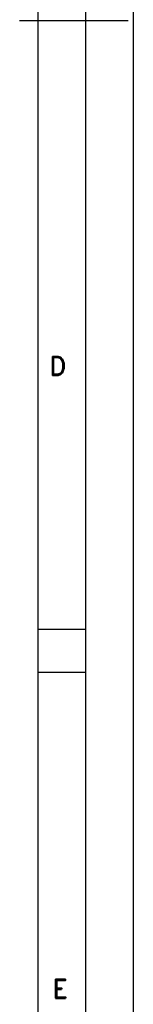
# Model space of a CAD drawing. Extents: x 9638 to 13202, y 922 to 3442.
# Tile 6 of 7: x 13130 to 13202, y 1562 to 2182. Entities that reach past the tile are written whole.
import ezdxf
from ezdxf.enums import TextEntityAlignment as Align

# ---------------------------------------------------------------- set-up
doc = ezdxf.new("R2010")
doc.units = 0
doc.header["$MEASUREMENT"] = 0
doc.layers.get('0').update_dxf_attribs({"linetype": 'CONTINUOUS'})
doc.layers.add('TEXT', color=2, linetype='CONTINUOUS')
doc.styles.add('ROMAND', font='romand')
doc.styles.add('ROMANS', font='romans')

# ---------------------------------------------------------------- blocks, each defined once
blk = doc.blocks.new('A2')
for p, q in [((594, 0), (594, 420)), ((589, 5), (589, 415)), ((584, 10), (584, 410)), ((582.06, 209.83), (593.47, 209.83)), ((584, 146), (589, 146)), ((584, 141.49), (589, 141.49))]:
    blk.add_line(p, q)
at = {"color": 7, "style": 'ROMANS', "width": 1.3}
blk.add_attdef('DRG_NO', (70.14, 412.28), '', height=3.5, rotation=180, dxfattribs=at)
at = {"style": 'ROMANS'}
for tag, p, width in [('SHTNO', (9.07, 107.77), 0.8), ('REV_NO', (9.09, 98.48), 0.8), ('DRG_NO', (9.17, 70.14), 0.9)]:
    blk.add_attdef(tag, p, '', height=2.8, rotation=90, dxfattribs=dict(at, width=width))
at = {"color": 7, "style": 'ROMANS'}
for tag, p, height in [('PRODUCT', (483.32, 73.62), 4), ('DRN_SIGN', (535.97, 58.04), 2), ('CHD_SIGN', (535.8, 52), 2), ('APP_SIGN', (535.72, 46.19), 2), ('TITLE1', (425.97, 19.61), 3.5), ('TITLE2', (425.65, 13.39), 3.5)]:
    blk.add_attdef(tag, p, '', height=height, dxfattribs=at)
for tag, height, p in [('DRN_DATE', 1.7, (562.23, 59.45)), ('CHD_DATE', 1.7, (562.13, 53.93)), ('NOVAR', 2.5, (577.98, 47.88)), ('APP_DATE', 1.7, (562.13, 47.43)), ('ITNO', 2.5, (562.34, 33.54)), ('SCALE', 2.5, (485.64, 32.88)), ('REFTOASSY', 2.5, (532.31, 32.26)), ('NOIT', 2.5, (577.66, 31.84)), ('REV_NO', 3.5, (578.69, 19.15)), ('SHTNO', 2.5, (541.3, 12.54)), ('NOSHT', 2.5, (581.13, 12.72))]:
    blk.add_attdef(tag, text='', height=height, dxfattribs=at).set_placement(p, align=Align.MIDDLE)
at = {"color": 7, "style": 'ROMANS', "width": 0.8}
blk.add_attdef('WEIGHT', text='', height=2.3, dxfattribs=at).set_placement((504.27, 32.63), align=Align.MIDDLE)
at = {"color": 7, "style": 'ROMANS', "width": 1.3}
blk.add_attdef('DRG_NO', (514.76, 19.09), '', height=3.5, dxfattribs=at)
at = {"layer": 'TEXT', "style": 'ROMAND'}
for s, p in [('D', (585.15, 172.6)), ('E', (585.5, 107.28))]:
    blk.add_text(s, height=2, dxfattribs=at).set_placement(p)

msp = doc.modelspace()

# ---------------------------------------------------------------- block references
at = {"xscale": 6, "yscale": 6, "zscale": 6}
msp.add_blockref('A2', (9637.77, 922.44), dxfattribs=at)

doc.saveas('drawing.dxf')
